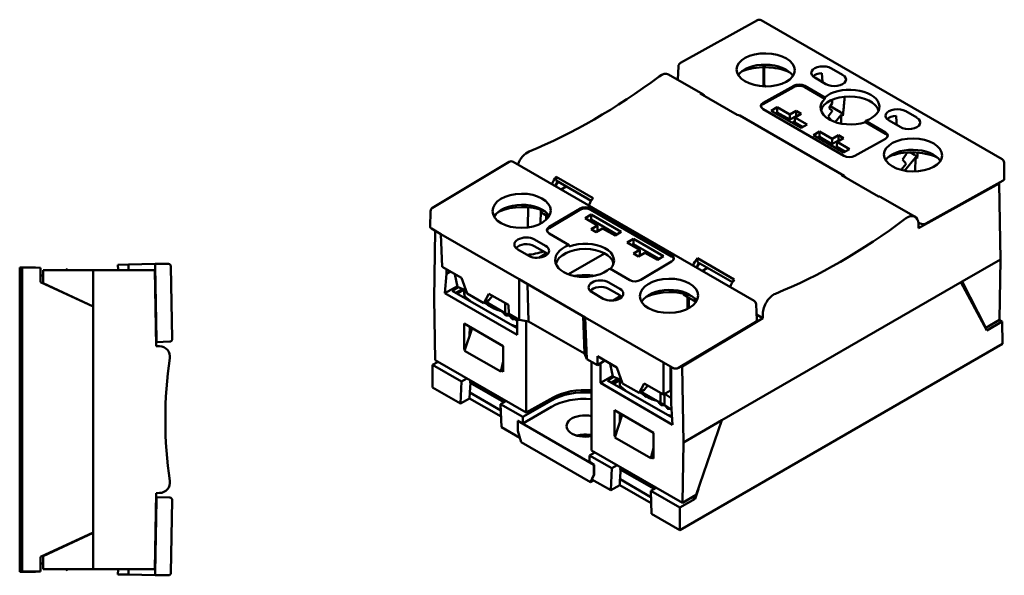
# Model space of a CAD drawing. Header units: millimetres. Extents: x 32 to 386, y 43 to 257.
# Tile 6 of 6: x 198 to 386, y 130 to 236. Entities that reach past the tile are written whole.
import ezdxf

# ---------------------------------------------------------------- set-up
doc = ezdxf.new("R2010")
doc.units = ezdxf.units.MM
doc.layers.add('Arêtes visibles(ISO)', color=7, linetype='Continuous', lineweight=50)

msp = doc.modelspace()

# ---------------------------------------------------------------- linework, layer by layer
at = {"layer": 'Arêtes visibles(ISO)'}
for p, q in [((324.49, 228.08), (339.14, 236.24)), ((339.88, 236.24), (385.82, 209.71)), ((323.99, 224.86), (324.1, 227.46)), ((340.31, 227.27), (340.31, 223.63)), ((340.43, 227.27), (340.45, 223.81)), ((322.22, 225.88), (328.72, 222.12)), ((353.27, 227.05), (355.39, 225.82)), ((340.24, 220.48), (346.07, 223.73)), ((346.07, 223.48), (340.24, 220.23)), ((340.45, 223.81), (340.78, 223.62)), ((348.19, 223.71), (352.02, 221.5)), ((352.02, 221.25), (348.19, 223.46)), ((352.21, 224.05), (350.09, 225.28)), ((335.3, 218.19), (328.26, 222.26)), ((352.02, 221.5), (352.02, 221.25)), ((352.49, 220.58), (353.15, 220.96)), ((352.81, 219.49), (353.41, 220.41)), ((354.98, 218.71), (353.04, 219.83)), ((353.41, 220.41), (353.41, 221.08)), ((335.78, 218.05), (355.67, 206.57)), ((355.62, 210.4), (340.24, 219.28)), ((342.94, 219.63), (341.77, 218.98)), ((341.77, 218.98), (347.5, 215.68)), ((342.93, 218.65), (342.64, 218.48)), ((342.94, 219.63), (342.93, 218.65)), ((345.31, 217.27), (342.93, 218.65)), ((345.33, 218.26), (342.94, 219.63)), ((344.01, 218.02), (343.72, 217.86)), ((345.33, 218.26), (345.31, 217.27)), ((346.53, 217.95), (345.31, 217.27)), ((346.55, 218.94), (345.33, 218.26)), ((346.28, 217.7), (347.5, 218.38)), ((346.55, 218.94), (346.53, 217.95)), ((346.62, 217.89), (346.53, 217.95)), ((347.5, 218.38), (346.55, 218.94)), ((352.64, 217.85), (353.41, 218.92)), ((353.28, 217.1), (352.64, 217.85)), ((353.41, 218.97), (352.81, 219.49)), ((353.41, 218.92), (353.41, 218.97)), ((353.97, 216.82), (355.14, 218.22)), ((355.14, 218.22), (355.11, 216.52)), ((355.46, 218.03), (355.14, 218.22)), ((367.43, 218.87), (369.55, 217.65)), ((345.75, 216.69), (346.27, 216.99)), ((346.28, 217.7), (346.27, 216.72)), ((347.79, 215.84), (346.27, 216.72)), ((348.67, 216.33), (346.28, 217.7)), ((347.5, 215.68), (348.67, 216.33)), ((359.74, 216.79), (359.75, 217.04)), ((363.57, 214.58), (359.74, 216.79)), ((359.75, 217.04), (363.57, 214.83)), ((366.37, 215.88), (364.25, 217.1)), ((351, 214.98), (349.83, 214.33)), ((349.83, 214.33), (355.56, 211.02)), ((351, 214.98), (350.99, 213.99)), ((353.39, 213.6), (351, 214.98)), ((354.61, 214.28), (353.39, 213.6)), ((354.61, 214.28), (354.59, 213.29)), ((355.56, 213.73), (354.61, 214.28)), ((350.99, 213.99), (350.7, 213.83)), ((353.37, 212.61), (350.99, 213.99)), ((353.39, 213.6), (353.37, 212.61)), ((354.59, 213.29), (353.37, 212.61)), ((354.34, 213.05), (354.33, 212.06)), ((354.34, 213.05), (355.56, 213.73)), ((356.73, 211.67), (354.34, 213.05)), ((354.68, 213.24), (354.59, 213.29)), ((363.57, 213.63), (357.74, 210.38)), ((355.85, 211.18), (354.33, 212.06)), ((355.49, 211.39), (355.49, 211.06)), ((355.56, 211.02), (356.73, 211.67)), ((366.8, 209.67), (367.57, 210.74)), ((367.57, 210.79), (367.36, 210.98)), ((367.57, 210.74), (367.57, 210.79)), ((368.26, 211.04), (369.14, 210.53)), ((277.19, 200.48), (291.83, 209.23)), ((338.53, 182.71), (292.59, 209.23)), ((367.5, 208.86), (366.56, 207.69)), ((367.5, 208.86), (366.8, 209.67)), ((367.21, 207.54), (369.3, 210.04)), ((369.3, 210.04), (369.26, 207.4)), ((369.62, 209.86), (369.3, 210.04)), ((386.24, 205.97), (386.19, 209.08)), ((362.24, 202.64), (355.2, 206.7)), ((300.77, 206.39), (300.76, 205.66)), ((307.45, 201.81), (300.76, 205.66)), ((300.77, 206.39), (307.81, 202.32)), ((385.28, 205.12), (369.89, 196.55)), ((371.28, 197.46), (386.02, 205.67)), ((385.16, 205.19), (385.28, 205.12)), ((385.49, 190.61), (385.28, 205.12)), ((302.7, 204.55), (301.72, 203.96)), ((362.72, 202.5), (369.22, 198.74)), ((276.77, 196.79), (276.82, 199.84)), ((295.43, 200.57), (295.38, 196.8)), ((297.81, 197.46), (297.85, 199.89)), ((299.33, 198.73), (298.37, 199.29)), ((299.44, 196.81), (305.27, 200.29)), ((305.28, 200.05), (299.44, 196.56)), ((307.45, 199.17), (306.28, 198.47)), ((307.39, 200.31), (322.77, 191.43)), ((322.78, 191.19), (307.4, 200.07)), ((307.45, 199.17), (307.46, 198.2)), ((313.18, 195.86), (307.45, 199.17)), ((298.87, 198.99), (298.86, 198.19)), ((306.28, 198.47), (308.67, 197.09)), ((307.46, 198.2), (307.12, 197.99)), ((307.46, 198.2), (312.36, 195.37)), ((370.22, 197.47), (369.84, 197.68)), ((369.89, 196.55), (369.87, 197.4)), ((276.99, 196.48), (278.8, 195.44)), ((277.52, 183.14), (277.72, 196.06)), ((278.8, 195.44), (279.03, 189.22)), ((278.8, 195.44), (293.7, 186.84)), ((295.38, 196.8), (295.2, 196.7)), ((295.38, 196.8), (295.37, 196.72)), ((303.26, 193.35), (299.44, 195.56)), ((308.67, 197.09), (307.45, 196.36)), ((307.45, 196.36), (308.4, 195.81)), ((308.68, 196.12), (308.28, 195.88)), ((308.4, 195.81), (309.62, 196.54)), ((308.67, 197.09), (308.68, 196.12)), ((309.62, 196.54), (312.01, 195.16)), ((312.01, 195.16), (313.18, 195.86)), ((296.64, 194.42), (298.76, 193.19)), ((315.51, 194.51), (314.34, 193.82)), ((314.34, 193.82), (316.73, 192.44)), ((315.53, 193.54), (315.18, 193.33)), ((315.51, 194.51), (315.53, 193.54)), ((321.24, 191.21), (315.51, 194.51)), ((315.53, 193.54), (320.42, 190.72)), ((295.58, 191.29), (293.46, 192.52)), ((298.72, 191.95), (296.6, 193.17)), ((298.92, 191.82), (297.49, 190.94)), ((302.72, 191.84), (302.04, 191.45)), ((303.1, 187.78), (310.01, 191.76)), ((303.28, 193.1), (303.26, 193.35)), ((316.73, 192.44), (315.51, 191.71)), ((315.51, 191.71), (316.47, 191.16)), ((316.47, 191.16), (317.69, 191.89)), ((316.73, 192.44), (316.75, 191.47)), ((317.69, 191.89), (320.07, 190.51)), ((224.31, 189.75), (219.21, 189.61)), ((226.82, 189.75), (224.31, 189.75)), ((224.32, 189.25), (224.31, 189.75)), ((316.75, 191.47), (316.35, 191.23)), ((322.77, 190.19), (316.94, 186.7)), ((320.07, 190.51), (321.24, 191.21)), ((327.71, 190.83), (327.7, 190.11)), ((334.39, 186.25), (327.7, 190.11)), ((327.71, 190.83), (334.75, 186.77)), ((385.49, 190.61), (378.18, 186.38)), ((385.49, 190.61), (385.32, 179.07)), ((199.89, 189.09), (198.46, 189.09)), ((198.46, 189.09), (198.46, 186.53)), ((198.96, 189.06), (202.46, 189.03)), ((198.96, 131.06), (198.96, 189.06)), ((199.89, 189.09), (199.89, 189.05)), ((201.46, 189.09), (199.89, 189.09)), ((201.46, 189.09), (201.46, 189.04)), ((202.46, 186.27), (202.46, 189.03)), ((212.46, 188.55), (202.96, 188.55)), ((202.96, 188.55), (202.96, 186.08)), ((207.26, 188.55), (207.26, 188.76)), ((207.26, 188.76), (207.78, 188.55)), ((212.46, 188.55), (224.21, 188.55)), ((212.46, 181.65), (212.46, 188.55)), ((217.21, 189.56), (219.21, 189.61)), ((217.23, 188.65), (217.21, 189.56)), ((217.42, 188.55), (217.23, 188.65)), ((219.21, 189.61), (219.23, 188.55)), ((224.46, 174.05), (224.21, 188.55)), ((224.33, 188.45), (224.21, 188.44)), ((224.32, 189.25), (224.56, 175.35)), ((227.56, 175.44), (227.32, 189.25)), ((279.03, 189.22), (282.72, 187.09)), ((279.57, 184.16), (279.86, 187.84)), ((279.86, 187.84), (279.86, 188.75)), ((280.64, 188.29), (279.86, 187.84)), ((281.44, 187.79), (281.47, 187.81)), ((281.96, 185.38), (281.44, 187.79)), ((281.72, 187.67), (281.44, 187.79)), ((314.82, 186.68), (311, 188.89)), ((329.64, 188.99), (328.66, 188.41)), ((198.46, 186.53), (198.46, 184.48)), ((202.46, 187.54), (202.96, 187.53)), ((212.46, 181.61), (202.46, 186.27)), ((202.96, 186.08), (212.46, 181.65)), ((224.34, 187.65), (224.23, 187.65)), ((282.72, 187.09), (283.81, 184.08)), ((293.74, 179.06), (293.7, 186.84)), ((293.7, 186.84), (306.32, 179.55)), ((295.31, 185.91), (295.5, 178.8)), ((310.8, 186.24), (312.92, 185.02)), ((378.18, 186.38), (332.35, 159.93)), ((382.88, 177.07), (377.98, 186.27)), ((378.18, 186.38), (382.7, 177.56)), ((198.96, 184.69), (198.46, 184.48)), ((198.46, 183.58), (198.46, 184.48)), ((279.57, 184.16), (281.93, 185.53)), ((293.35, 176.2), (279.57, 184.16)), ((280.95, 184.64), (282.09, 185.32)), ((293.35, 177.48), (280.95, 184.64)), ((282.91, 184.96), (281.68, 184.23)), ((283.09, 184.88), (281.81, 184.15)), ((283.21, 184.83), (281.92, 184.09)), ((283.6, 184.66), (281.96, 185.38)), ((283.26, 184.04), (283.26, 184.81)), ((283.29, 183.61), (283.29, 184.47)), ((283.81, 184.08), (286.97, 182.25)), ((286.97, 182.25), (287.95, 184.07)), ((287.95, 184.07), (291.67, 181.92)), ((309.74, 183.12), (307.62, 184.34)), ((312.89, 183.77), (310.77, 184.99)), ((198.46, 183.58), (198.46, 136.53)), ((277.52, 183.14), (277.69, 171.4)), ((287.94, 182.83), (286.97, 182.25)), ((291.07, 180.34), (287.36, 182.49)), ((288.65, 183.67), (287.94, 182.83)), ((291.07, 181.42), (291.07, 182.27)), ((313.08, 183.64), (311.66, 182.76)), ((325.31, 183.73), (327.44, 182.5)), ((325.84, 183.42), (325.81, 181.18)), ((326.09, 183.28), (326.06, 181.31)), ((212.46, 138.45), (212.46, 181.65)), ((291.07, 180.34), (291.07, 181.42)), ((291.67, 181.92), (291.74, 180.22)), ((339.05, 179.05), (338.91, 182.1)), ((340.19, 180.27), (340.19, 179.41)), ((291.74, 180.22), (293.74, 179.06)), ((291.82, 180.17), (291.82, 180)), ((293.35, 178.92), (291.82, 180)), ((293.35, 179.28), (293.35, 176.2)), ((295.5, 178.8), (293.74, 179.06)), ((295.04, 178.87), (295.04, 161.39)), ((306.17, 172.64), (295.5, 178.8)), ((305.92, 179.78), (306.17, 172.64)), ((306.32, 179.55), (321.22, 170.94)), ((306.32, 179.55), (306.64, 171.61)), ((324.09, 169.91), (338.83, 178.72)), ((340.19, 179.41), (324.82, 170.21)), ((340.19, 179.41), (339, 180.1)), ((382.7, 177.56), (385.32, 179.07)), ((385.81, 178.76), (382.88, 177.07)), ((385.29, 179.06), (385.81, 178.76)), ((385.87, 174.48), (385.81, 178.76)), ((283.25, 173.46), (283.25, 178.36)), ((283.25, 178.36), (290.67, 174.07)), ((283.31, 173.19), (284.74, 177.49)), ((284.28, 177.76), (284.26, 176.04)), ((382.7, 177.56), (382.59, 177.62)), ((224.54, 176.15), (224.43, 176.14)), ((224.45, 174.84), (224.57, 174.85)), ((224.57, 174.85), (224.56, 175.35)), ((224.57, 174.85), (227.07, 174.94)), ((225.15, 174.04), (224.46, 174.05)), ((283.25, 173.46), (283.43, 173.57)), ((283.37, 173.39), (283.25, 173.46)), ((283.31, 173.19), (290.2, 169.21)), ((290.67, 174.07), (290.67, 169.17)), ((385.87, 174.48), (324.35, 138.96)), ((277.22, 170.5), (278.24, 171.08)), ((277.69, 171.4), (295.04, 161.39)), ((290.2, 169.21), (290.67, 171.12)), ((306.64, 171.61), (306.17, 172.64)), ((306.64, 171.61), (308.64, 170.46)), ((307.52, 171.11), (307.52, 154.18)), ((308.64, 170.46), (308.63, 172.13)), ((308.63, 172.13), (312.35, 169.98)), ((310.06, 171.31), (308.64, 170.46)), ((321.22, 170.94), (321.27, 164.84)), ((321.22, 170.94), (323.03, 169.9)), ((277.16, 166.21), (277.22, 170.5)), ((282.75, 167.3), (277.22, 170.5)), ((290.2, 169.21), (290.41, 169.33)), ((290.41, 169.33), (290.67, 169.49)), ((290.67, 169.17), (290.41, 169.33)), ((309.2, 167.05), (309.2, 170.79)), ((311.08, 170.68), (311.11, 170.7)), ((311.6, 168.27), (311.08, 170.68)), ((311.36, 170.56), (311.08, 170.68)), ((312.35, 169.98), (313.44, 166.97)), ((322.59, 170.15), (322.56, 165.61)), ((322.7, 170.09), (322.7, 163.11)), ((324.82, 170.21), (324.7, 170.28)), ((325.04, 155.7), (324.82, 170.21)), ((282.53, 163.11), (282.75, 167.3)), ((282.75, 167.3), (283.77, 167.89)), ((284.38, 167.08), (284.39, 167.53)), ((309.2, 167.05), (311.57, 168.42)), ((310.59, 167.53), (311.72, 168.21)), ((322.89, 160.43), (310.59, 167.53)), ((312.54, 167.85), (311.31, 167.12)), ((313.24, 167.55), (311.6, 168.27)), ((311.74, 166.87), (312.9, 167.53)), ((312.9, 166.93), (312.9, 167.7)), ((312.92, 166.5), (312.92, 167.36)), ((282.53, 163.11), (277.16, 166.21)), ((284.41, 167.05), (284.33, 165.23)), ((284.38, 167.08), (290.8, 163.37)), ((322.99, 159.09), (309.2, 167.05)), ((313.44, 166.97), (316.6, 165.15)), ((316.6, 165.15), (317.58, 166.96)), ((317.57, 165.72), (316.6, 165.15)), ((320.7, 163.23), (316.99, 165.38)), ((318.28, 166.56), (317.57, 165.72)), ((317.58, 166.96), (321.27, 164.84)), ((321.27, 164.84), (322.56, 165.61)), ((284.26, 164.11), (282.53, 163.11)), ((284.26, 164.11), (284.3, 165.21)), ((290.27, 160.64), (284.26, 164.11)), ((284.33, 165.23), (284.3, 165.21)), ((290.23, 161.79), (284.3, 165.21)), ((284.33, 165.23), (290.23, 161.82)), ((291.2, 163.6), (290.18, 163.01)), ((294.41, 160.57), (299.9, 163.73)), ((295.04, 161.39), (300.23, 164.28)), ((320.7, 164.31), (320.7, 165.16)), ((320.7, 163.23), (320.7, 164.31)), ((321.46, 164.95), (321.46, 163.82)), ((321.46, 163.82), (321.46, 162.9)), ((322.7, 164.13), (321.5, 164.98)), ((290.18, 163.01), (290.34, 158.59)), ((294.41, 160.57), (290.18, 163.01)), ((299.91, 162.5), (294.41, 159.33)), ((311.88, 156.93), (311.88, 161.83)), ((311.88, 161.83), (319.31, 157.54)), ((322.78, 161.96), (321.46, 162.9)), ((322.7, 163.11), (322.99, 159.09)), ((293.51, 159.85), (293.46, 159.82)), ((293.46, 159.82), (293.46, 157.9)), ((293.46, 159.82), (307.99, 151.43)), ((294.41, 159.33), (293.51, 159.85)), ((294.41, 159.33), (294.41, 160.57)), ((311.95, 156.66), (313.38, 160.96)), ((312.92, 161.23), (312.9, 159.51)), ((332.35, 159.93), (325.04, 155.7)), ((327.48, 145.68), (332.35, 159.93)), ((293.86, 156.56), (290.34, 158.59)), ((294.1, 155.78), (293.46, 157.9)), ((311.88, 156.93), (312.07, 157.03)), ((312.01, 156.85), (311.88, 156.93)), ((318.84, 152.67), (311.95, 156.66)), ((319.31, 157.54), (319.31, 152.64)), ((307.35, 148.13), (294.1, 155.78)), ((307.52, 154.18), (324.86, 144.17)), ((318.84, 152.67), (319.31, 154.59)), ((325.04, 155.7), (324.86, 144.17)), ((307.16, 153.21), (307.14, 151.98)), ((308.18, 153.8), (307.16, 153.21)), ((311.39, 150.77), (307.16, 153.21)), ((319.04, 152.79), (318.84, 152.67)), ((319.04, 152.79), (319.31, 152.95)), ((319.31, 152.64), (319.04, 152.79)), ((308.04, 151.46), (307.14, 151.98)), ((307.99, 151.43), (308.04, 151.46)), ((307.99, 151.43), (307.99, 149.51)), ((308.03, 149.53), (308.04, 151.46)), ((311.17, 146.57), (311.39, 150.77)), ((311.39, 150.77), (312.41, 151.35)), ((313.05, 150.52), (312.97, 148.69)), ((313.03, 151), (313.01, 150.54)), ((313.01, 150.54), (319.44, 146.83)), ((307.99, 149.51), (307.35, 148.13)), ((307.35, 148.13), (307.91, 148.45)), ((307.6, 148.63), (308.03, 149.53)), ((311.17, 146.57), (307.6, 148.63)), ((307.99, 149.51), (308.03, 149.53)), ((312.94, 148.68), (312.9, 147.57)), ((312.97, 148.69), (312.94, 148.68)), ((318.87, 145.26), (312.94, 148.68)), ((312.97, 148.69), (318.86, 145.29)), ((312.9, 147.57), (311.17, 146.57)), ((318.91, 144.1), (312.9, 147.57)), ((319.84, 147.07), (318.82, 146.48)), ((318.82, 146.48), (318.98, 142.06)), ((324.35, 143.28), (318.82, 146.48)), ((327.89, 146.86), (327.28, 144.97)), ((224.21, 131.55), (224.46, 146.05)), ((224.56, 144.75), (224.32, 130.86)), ((224.57, 145.25), (224.45, 145.26)), ((224.46, 146.05), (225.15, 146.06)), ((224.56, 144.75), (224.57, 145.25)), ((227.07, 145.17), (224.57, 145.25)), ((227.32, 130.85), (227.56, 144.66)), ((327.28, 144.97), (324.35, 143.28)), ((324.86, 144.17), (327.48, 145.68)), ((327.28, 144.97), (326.76, 145.27)), ((224.43, 143.96), (224.54, 143.95)), ((324.35, 138.96), (324.35, 143.28)), ((324.35, 138.96), (318.98, 142.06)), ((202.46, 133.85), (212.46, 138.51)), ((212.46, 138.45), (202.96, 134.02)), ((212.46, 131.55), (212.46, 138.45)), ((198.46, 135.64), (198.46, 136.53)), ((198.46, 135.64), (198.46, 133.59)), ((198.96, 135.43), (198.46, 135.64)), ((198.46, 133.59), (198.46, 131.03)), ((202.46, 131.09), (202.46, 133.85)), ((202.96, 134.02), (202.96, 131.55)), ((202.96, 132.58), (202.46, 132.58)), ((212.46, 131.55), (202.96, 131.55)), ((207.26, 131.55), (207.26, 131.36)), ((207.26, 131.36), (207.75, 131.55)), ((212.46, 131.55), (224.21, 131.55)), ((217.21, 130.54), (217.23, 131.46)), ((217.23, 131.46), (217.42, 131.55)), ((219.23, 131.55), (219.21, 130.49)), ((224.33, 131.66), (224.21, 131.66)), ((224.34, 132.46), (224.23, 132.46)), ((198.46, 131.03), (199.89, 131.03)), ((198.96, 131.06), (202.46, 131.09)), ((199.89, 131.07), (199.89, 131.03)), ((201.46, 131.03), (199.89, 131.03)), ((201.46, 131.08), (201.46, 131.03)), ((219.21, 130.49), (217.21, 130.54)), ((224.31, 130.36), (219.21, 130.49)), ((224.31, 130.36), (224.32, 130.86)), ((224.31, 130.36), (226.82, 130.36))]:
    msp.add_line(p, q, dxfattribs=at)
at = {"layer": 'Arêtes visibles(ISO)', "flags": 128}
for points in [[(351.57, 224.42), (351.56, 224.49), (351.56, 224.56), (351.55, 224.63), (351.55, 224.7), (351.54, 224.77), (351.54, 224.84), (351.53, 224.91), (351.53, 224.98), (351.52, 225.05), (351.52, 225.12), (351.51, 225.19), (351.51, 225.26), (351.5, 225.34), (351.5, 225.41), (351.49, 225.48), (351.49, 225.56), (351.48, 225.63), (351.48, 225.7), (351.47, 225.78), (351.47, 225.85), (351.46, 225.93), (351.46, 226), (351.45, 226.08), (351.45, 226.16)], [(355.8, 221.66), (355.78, 221.47), (355.77, 221.3), (355.75, 221.12), (355.74, 220.95), (355.72, 220.78), (355.71, 220.61), (355.69, 220.45), (355.68, 220.28), (355.66, 220.12), (355.65, 219.97), (355.64, 219.81), (355.62, 219.66), (355.61, 219.51), (355.59, 219.36), (355.58, 219.22), (355.57, 219.08), (355.55, 218.94), (355.54, 218.8), (355.53, 218.67), (355.51, 218.54), (355.5, 218.41), (355.48, 218.28), (355.47, 218.16), (355.46, 218.03)], [(365.73, 216.25), (365.72, 216.31), (365.72, 216.38), (365.71, 216.45), (365.71, 216.52), (365.7, 216.59), (365.7, 216.66), (365.69, 216.73), (365.69, 216.8), (365.68, 216.87), (365.68, 216.94), (365.67, 217.02), (365.67, 217.09), (365.66, 217.16), (365.66, 217.23), (365.65, 217.31), (365.65, 217.38), (365.64, 217.45), (365.64, 217.53), (365.63, 217.6), (365.63, 217.68), (365.62, 217.75), (365.62, 217.83), (365.61, 217.9), (365.61, 217.98)], [(369.74, 211), (369.73, 210.95), (369.73, 210.9), (369.72, 210.85), (369.72, 210.8), (369.71, 210.75), (369.71, 210.7), (369.7, 210.65), (369.7, 210.6), (369.69, 210.55), (369.69, 210.5), (369.68, 210.45), (369.68, 210.41), (369.67, 210.36), (369.67, 210.31), (369.66, 210.26), (369.66, 210.22), (369.65, 210.17), (369.65, 210.13), (369.64, 210.08), (369.64, 210.04), (369.63, 209.99), (369.63, 209.95), (369.62, 209.9), (369.62, 209.86)], [(297.88, 199.83), (297.87, 199.84), (297.86, 199.85), (297.86, 199.87), (297.85, 199.88), (297.85, 199.89), (297.84, 199.9), (297.84, 199.91), (297.83, 199.93), (297.83, 199.94), (297.82, 199.95), (297.81, 199.96), (297.81, 199.97), (297.8, 199.99), (297.8, 200), (297.79, 200.01), (297.79, 200.03), (297.78, 200.04), (297.77, 200.05), (297.77, 200.06), (297.76, 200.08), (297.76, 200.09), (297.75, 200.1), (297.75, 200.12), (297.74, 200.13)], [(283.29, 184.47), (283.3, 184.47), (283.32, 184.47), (283.33, 184.48), (283.35, 184.48), (283.36, 184.48), (283.38, 184.49), (283.39, 184.49), (283.41, 184.49), (283.42, 184.49), (283.44, 184.5), (283.45, 184.5), (283.47, 184.5), (283.48, 184.5), (283.5, 184.51), (283.51, 184.51), (283.53, 184.51), (283.54, 184.51), (283.56, 184.52), (283.57, 184.52), (283.59, 184.52), (283.6, 184.52), (283.62, 184.52), (283.63, 184.53), (283.65, 184.53)], [(284.53, 182.58), (284.48, 182.62), (284.43, 182.66), (284.39, 182.7), (284.34, 182.74), (284.29, 182.78), (284.24, 182.82), (284.19, 182.86), (284.14, 182.9), (284.09, 182.94), (284.04, 182.98), (283.98, 183.02), (283.93, 183.07), (283.88, 183.11), (283.83, 183.15), (283.78, 183.2), (283.72, 183.24), (283.67, 183.29), (283.62, 183.33), (283.56, 183.38), (283.51, 183.42), (283.45, 183.47), (283.4, 183.52), (283.34, 183.57), (283.29, 183.61)], [(287.17, 182.37), (287.22, 182.33), (287.27, 182.29), (287.32, 182.25), (287.37, 182.21), (287.42, 182.17), (287.47, 182.13), (287.52, 182.1), (287.57, 182.06), (287.62, 182.02), (287.67, 181.99), (287.72, 181.95), (287.77, 181.91), (287.82, 181.88), (287.87, 181.85), (287.93, 181.81), (287.98, 181.78), (288.03, 181.75), (288.08, 181.71), (288.13, 181.68), (288.18, 181.65), (288.23, 181.62), (288.28, 181.59), (288.33, 181.56), (288.38, 181.53)], [(288.38, 181.53), (288.46, 181.48), (288.54, 181.44), (288.62, 181.4), (288.7, 181.36), (288.78, 181.31), (288.86, 181.28), (288.94, 181.24), (289.02, 181.2), (289.1, 181.16), (289.18, 181.13), (289.26, 181.1), (289.34, 181.07), (289.42, 181.03), (289.5, 181), (289.58, 180.98), (289.67, 180.95), (289.75, 180.92), (289.83, 180.9), (289.91, 180.87), (289.99, 180.85), (290.08, 180.83), (290.16, 180.81), (290.25, 180.79), (290.33, 180.77)], [(290.33, 180.77), (290.36, 180.74), (290.4, 180.7), (290.43, 180.67), (290.47, 180.64), (290.5, 180.6), (290.54, 180.57), (290.57, 180.54), (290.61, 180.5), (290.64, 180.47), (290.68, 180.43), (290.71, 180.4), (290.75, 180.36), (290.78, 180.33), (290.82, 180.29), (290.85, 180.25), (290.89, 180.22), (290.92, 180.18), (290.96, 180.14), (291, 180.11), (291.03, 180.07), (291.07, 180.03), (291.1, 179.99), (291.14, 179.95), (291.18, 179.91)], [(291.82, 180), (291.79, 180.02), (291.76, 180.04), (291.73, 180.05), (291.7, 180.07), (291.67, 180.08), (291.64, 180.1), (291.6, 180.11), (291.57, 180.13), (291.54, 180.14), (291.51, 180.15), (291.48, 180.17), (291.45, 180.18), (291.42, 180.2), (291.38, 180.21), (291.35, 180.22), (291.32, 180.24), (291.29, 180.25), (291.26, 180.26), (291.23, 180.28), (291.2, 180.29), (291.16, 180.3), (291.13, 180.32), (291.1, 180.33), (291.07, 180.34)], [(291.18, 179.91), (291.2, 179.91), (291.23, 179.91), (291.26, 179.91), (291.29, 179.91), (291.31, 179.91), (291.34, 179.9), (291.37, 179.9), (291.4, 179.9), (291.42, 179.9), (291.45, 179.9), (291.48, 179.9), (291.51, 179.9), (291.54, 179.9), (291.56, 179.89), (291.59, 179.89), (291.62, 179.89), (291.65, 179.89), (291.68, 179.89), (291.71, 179.89), (291.73, 179.89), (291.76, 179.89), (291.79, 179.89), (291.82, 179.89), (291.85, 179.89)], [(291.85, 179.89), (291.87, 179.87), (291.9, 179.84), (291.92, 179.81), (291.94, 179.78), (291.97, 179.75), (291.99, 179.72), (292.02, 179.69), (292.04, 179.67), (292.07, 179.64), (292.09, 179.61), (292.11, 179.58), (292.14, 179.55), (292.16, 179.52), (292.19, 179.49), (292.21, 179.46), (292.24, 179.43), (292.26, 179.4), (292.29, 179.37), (292.31, 179.34), (292.34, 179.31), (292.36, 179.28), (292.39, 179.25), (292.41, 179.22), (292.44, 179.19)], [(292.44, 179.19), (292.45, 179.19), (292.47, 179.19), (292.49, 179.19), (292.51, 179.19), (292.53, 179.2), (292.55, 179.2), (292.57, 179.2), (292.59, 179.2), (292.61, 179.2), (292.63, 179.2), (292.65, 179.21), (292.67, 179.21), (292.69, 179.21), (292.71, 179.21), (292.73, 179.22), (292.75, 179.22), (292.77, 179.22), (292.79, 179.22), (292.81, 179.22), (292.83, 179.23), (292.85, 179.23), (292.87, 179.23), (292.88, 179.23), (292.9, 179.24)], [(293.06, 179.12), (293.08, 179.11), (293.09, 179.09), (293.1, 179.08), (293.11, 179.06), (293.12, 179.05), (293.14, 179.03), (293.15, 179.01), (293.16, 179), (293.17, 178.98), (293.18, 178.97), (293.2, 178.95), (293.21, 178.94), (293.22, 178.92), (293.23, 178.9), (293.24, 178.89), (293.26, 178.87), (293.27, 178.86), (293.28, 178.84), (293.29, 178.82), (293.31, 178.81), (293.32, 178.79), (293.33, 178.78), (293.34, 178.76), (293.35, 178.74)], [(293.35, 177.77), (293.3, 177.78), (293.25, 177.8), (293.2, 177.82), (293.15, 177.83), (293.1, 177.85), (293.06, 177.86), (293.01, 177.88), (292.96, 177.89), (292.91, 177.91), (292.86, 177.92), (292.82, 177.94), (292.77, 177.95), (292.72, 177.97), (292.68, 177.98), (292.63, 178), (292.58, 178.01), (292.54, 178.03), (292.49, 178.04), (292.45, 178.06), (292.4, 178.08), (292.36, 178.09), (292.31, 178.11), (292.27, 178.12), (292.22, 178.14)], [(312.92, 167.36), (312.94, 167.36), (312.95, 167.37), (312.97, 167.37), (312.98, 167.37), (313, 167.37), (313.01, 167.38), (313.03, 167.38), (313.04, 167.38), (313.06, 167.38), (313.07, 167.39), (313.09, 167.39), (313.1, 167.39), (313.12, 167.39), (313.13, 167.4), (313.15, 167.4), (313.16, 167.4), (313.18, 167.4), (313.19, 167.41), (313.21, 167.41), (313.22, 167.41), (313.24, 167.41), (313.25, 167.42), (313.27, 167.42), (313.28, 167.42)], [(314.17, 165.47), (314.12, 165.51), (314.07, 165.55), (314.02, 165.59), (313.97, 165.63), (313.92, 165.67), (313.87, 165.71), (313.82, 165.75), (313.77, 165.79), (313.72, 165.83), (313.67, 165.87), (313.62, 165.92), (313.57, 165.96), (313.52, 166), (313.46, 166.04), (313.41, 166.09), (313.36, 166.13), (313.31, 166.18), (313.25, 166.22), (313.2, 166.27), (313.14, 166.32), (313.09, 166.36), (313.03, 166.41), (312.98, 166.46), (312.92, 166.5)], [(316.8, 165.26), (316.85, 165.22), (316.9, 165.18), (316.95, 165.14), (317.01, 165.1), (317.06, 165.06), (317.11, 165.02), (317.16, 164.99), (317.21, 164.95), (317.26, 164.91), (317.31, 164.88), (317.36, 164.84), (317.41, 164.8), (317.46, 164.77), (317.51, 164.74), (317.56, 164.7), (317.61, 164.67), (317.66, 164.64), (317.71, 164.6), (317.76, 164.57), (317.81, 164.54), (317.86, 164.51), (317.91, 164.48), (317.96, 164.45), (318.01, 164.42)], [(318.01, 164.42), (318.09, 164.37), (318.17, 164.33), (318.25, 164.29), (318.33, 164.25), (318.41, 164.2), (318.49, 164.17), (318.57, 164.13), (318.65, 164.09), (318.73, 164.06), (318.81, 164.02), (318.89, 163.99), (318.98, 163.96), (319.06, 163.92), (319.14, 163.89), (319.22, 163.87), (319.3, 163.84), (319.38, 163.81), (319.46, 163.79), (319.55, 163.76), (319.63, 163.74), (319.71, 163.72), (319.8, 163.7), (319.88, 163.68), (319.97, 163.66)], [(319.97, 163.66), (320, 163.63), (320.03, 163.59), (320.07, 163.56), (320.1, 163.53), (320.14, 163.49), (320.17, 163.46), (320.21, 163.43), (320.24, 163.39), (320.28, 163.36), (320.31, 163.32), (320.35, 163.29), (320.38, 163.25), (320.42, 163.22), (320.45, 163.18), (320.49, 163.14), (320.52, 163.11), (320.56, 163.07), (320.59, 163.03), (320.63, 163), (320.67, 162.96), (320.7, 162.92), (320.74, 162.88), (320.77, 162.84), (320.81, 162.8)], [(321.46, 162.9), (321.43, 162.91), (321.4, 162.93), (321.36, 162.94), (321.33, 162.96), (321.3, 162.97), (321.27, 162.99), (321.24, 163), (321.21, 163.02), (321.18, 163.03), (321.14, 163.04), (321.11, 163.06), (321.08, 163.07), (321.05, 163.09), (321.02, 163.1), (320.99, 163.11), (320.96, 163.13), (320.92, 163.14), (320.89, 163.16), (320.86, 163.17), (320.83, 163.18), (320.8, 163.19), (320.77, 163.21), (320.74, 163.22), (320.7, 163.23)], [(320.81, 162.8), (320.84, 162.8), (320.87, 162.8), (320.89, 162.8), (320.92, 162.8), (320.95, 162.8), (320.98, 162.79), (321, 162.79), (321.03, 162.79), (321.06, 162.79), (321.09, 162.79), (321.11, 162.79), (321.14, 162.79), (321.17, 162.79), (321.2, 162.79), (321.23, 162.78), (321.26, 162.78), (321.28, 162.78), (321.31, 162.78), (321.34, 162.78), (321.37, 162.78), (321.4, 162.78), (321.43, 162.78), (321.45, 162.78), (321.48, 162.78)], [(321.48, 162.78), (321.51, 162.76), (321.53, 162.73), (321.56, 162.7), (321.58, 162.67), (321.6, 162.64), (321.63, 162.61), (321.65, 162.59), (321.68, 162.56), (321.7, 162.53), (321.72, 162.5), (321.75, 162.47), (321.77, 162.44), (321.8, 162.41), (321.82, 162.38), (321.85, 162.35), (321.87, 162.32), (321.9, 162.29), (321.92, 162.26), (321.95, 162.23), (321.97, 162.2), (322, 162.17), (322.02, 162.14), (322.05, 162.11), (322.07, 162.08)], [(322.07, 162.08), (322.09, 162.08), (322.11, 162.08), (322.13, 162.08), (322.15, 162.08), (322.17, 162.09), (322.19, 162.09), (322.21, 162.09), (322.22, 162.09), (322.24, 162.09), (322.26, 162.1), (322.28, 162.1), (322.3, 162.1), (322.32, 162.1), (322.34, 162.1), (322.36, 162.11), (322.38, 162.11), (322.4, 162.11), (322.42, 162.11), (322.44, 162.11), (322.46, 162.12), (322.48, 162.12), (322.5, 162.12), (322.52, 162.12), (322.54, 162.13)], [(322.7, 162.01), (322.7, 162.01), (322.71, 162), (322.71, 162), (322.71, 162), (322.72, 161.99), (322.72, 161.99), (322.72, 161.98), (322.73, 161.98), (322.73, 161.97), (322.73, 161.97), (322.74, 161.96), (322.74, 161.96), (322.75, 161.95), (322.75, 161.95), (322.75, 161.94), (322.76, 161.94), (322.76, 161.94), (322.76, 161.93), (322.77, 161.93), (322.77, 161.92), (322.77, 161.92), (322.78, 161.91), (322.78, 161.91), (322.78, 161.9)], [(322.87, 160.7), (322.83, 160.71), (322.78, 160.72), (322.74, 160.74), (322.69, 160.75), (322.65, 160.76), (322.61, 160.78), (322.56, 160.79), (322.52, 160.81), (322.48, 160.82), (322.43, 160.83), (322.39, 160.85), (322.35, 160.86), (322.31, 160.88), (322.27, 160.89), (322.22, 160.9), (322.18, 160.92), (322.14, 160.93), (322.1, 160.94), (322.06, 160.96), (322.02, 160.97), (321.98, 160.98), (321.94, 161), (321.9, 161.01), (321.86, 161.03)]]:
    msp.add_lwpolyline(points, dxfattribs=at)
at = {"layer": 'Arêtes visibles(ISO)'}
for centre, radius, start, end in [((339.5, 235.59), 0.75, 60, 119.1263), ((324.85, 227.43), 0.75, 119.1263, 177.425), ((292.22, 208.58), 0.75, 60, 120.8586), ((385.44, 209.07), 0.75, 0.8584, 60), ((277.57, 199.83), 0.75, 120.8586, 179.1265), ((226.82, 189.25), 0.5, 1, 90), ((338.16, 182.06), 0.75, 2.6203, 60), ((227.06, 175.43), 0.5, 272, 1), ((225.12, 172.04), 2, 351.5933, 89), ((306.24, 160.05), 80, 171.5933, 188.4067), ((225.12, 148.06), 2, 271, 8.4067), ((227.06, 144.67), 0.5, 359, 88), ((226.82, 130.86), 0.5, 270, 359)]:
    msp.add_arc(centre, radius, start, end, dxfattribs=at)
for centre, major_axis, ratio in [((340.73, 226.77), (5.55, -0.08), 0.567186), ((368.83, 210.54), (5.55, -0.08), 0.567186), ((294.18, 199.89), (-5.55, -0.08), 0.587338), ((322.29, 183.67), (-5.55, -0.08), 0.587338)]:
    msp.add_ellipse(centre, major_axis=major_axis, ratio=ratio, dxfattribs=at)
for centre, major_axis, ratio, start_param, end_param in [((340.69, 224.61), (5.55, -0.08), 0.567186, 0.350527, 2.791065), ((340.67, 223.06), (7.42, -0.11), 0.567186, 0.902798, 2.238795), ((351.68, 226.16), (-2.25, 0.03), 0.567186, 3.935566, 7.077159), ((309.48, 314.44), (61.54, 103.03), 0.567188, 3.788694, 4.082142), ((320.7, 223.29), (1.54, 2.58), 0.567188, 0.008427, 0.940549), ((351.66, 224.93), (-2.17, 0.03), 0.567186, 4.820082, 5.799778), ((353.8, 224.94), (2.25, -0.03), 0.567186, 3.935566, 7.077159), ((347.13, 223.12), (1.5, -0.02), 0.567186, 0.793974, 2.36477), ((347.13, 222.87), (-1.5, 0.02), 0.567186, 3.935566, 5.506363), ((327.25, 219.51), (1.46, 2.62), 0.567188, 5.995505, 6.554011), ((356.79, 218.55), (5.55, -0.08), 0.567186, 0.160695, 3.020512), ((356.81, 219.79), (5.62, -0.08), 0.567186, 5.270738, 8.88358), ((341.3, 219.87), (-1.5, 0.02), 0.567186, 5.506363, 7.077159), ((341.3, 219.62), (-1.5, 0.02), 0.567186, 5.506363, 6.137464), ((356.81, 219.54), (-5.61, 0.08), 0.567186, 5.742661, 8.411657), ((334.25, 215.47), (-1.54, -2.57), 0.587337, 3.150629, 3.429882), ((340.67, 223.06), (-8.2, 0.12), 0.567186, 1.834351, 1.871531), ((353.72, 217.18), (-1.5, -1.32), 0.696177, 2.771795, 3.373461), ((365.84, 217.99), (-2.25, 0.03), 0.567186, 3.935566, 7.077159), ((365.82, 216.75), (-2.17, 0.03), 0.567186, 4.820082, 5.799778), ((367.96, 216.76), (2.25, -0.03), 0.567186, 3.935566, 7.077159), ((362.51, 214.24), (1.5, -0.02), 0.567186, 5.506363, 7.077159), ((362.51, 213.99), (1.5, -0.02), 0.567186, 0.145721, 0.793974), ((295.27, 208.61), (1.54, 2.58), 0.567188, 0.647101, 1.848248), ((356.68, 210.99), (-1.5, 0.02), 0.567186, 0.793974, 2.36477), ((368.8, 208.38), (5.55, -0.08), 0.567186, 0.350527, 2.791065), ((368.78, 206.83), (7.42, -0.11), 0.567186, 0.902798, 2.238795), ((367.88, 209.01), (1.5, 1.32), 0.696177, 5.913388, 6.515054), ((354.19, 203.96), (1.46, 2.62), 0.567188, 5.995505, 6.554011), ((301.82, 204.83), (-1.54, -2.57), 0.587337, 4.442173, 4.99045), ((301.81, 204.21), (-1.15, -1.93), 0.587337, 4.38672, 4.834269), ((301.97, 204.11), (-1.05, -1.99), 0.602414, 4.354259, 4.801808), ((385.49, 205.98), (0.75, -0.011), 0.567013, 5.50651, 6.300178), ((294.21, 197.77), (5.55, 0.08), 0.587338, 0.331936, 2.809657), ((308.82, 200.79), (1.46, 2.62), 0.567188, 1.283116, 1.831394), ((361.19, 199.91), (-1.54, -2.57), 0.587337, 3.150629, 3.429882), ((294.23, 196.25), (7.42, 0.11), 0.587338, 0.940848, 2.200744), ((299.8, 201.92), (1.4, 2.66), 0.602414, 2.726312, 3.118168), ((306.33, 199.68), (1.5, 0.02), 0.587338, 0.776518, 2.347314), ((306.34, 199.44), (-1.5, -0.02), 0.587338, 3.918111, 5.488907), ((353.53, 289.01), (-58.4, -104.84), 0.587337, 0.629638, 0.923086), ((367.75, 196.13), (-1.46, -2.62), 0.587337, 2.364611, 4.064678), ((370.75, 197.76), (0.75, -0.011), 0.567359, 3.935724, 5.506216), ((277.52, 196.8), (-0.75, -0.011), 0.58716, 6.265279, 7.059556), ((300.5, 196.19), (-1.5, -0.02), 0.587338, 5.488907, 7.059703), ((300.5, 195.95), (-1.5, -0.02), 0.587338, 5.488907, 6.144947), ((295.05, 193.47), (-2.25, -0.03), 0.587338, 3.918111, 7.059703), ((295.07, 192.25), (-2.17, -0.03), 0.587338, 3.918111, 5.830663), ((306.2, 190.32), (5.61, 0.09), 0.587338, 5.778699, 8.394202), ((294.23, 196.25), (-8.2, -0.12), 0.587338, 1.685829, 2.092938), ((297.17, 192.24), (2.25, 0.03), 0.587338, 3.918111, 7.059703), ((297.19, 191.03), (-2.17, -0.03), 0.587338, 3.594115, 3.918111), ((306.2, 190.57), (-5.62, -0.09), 0.587338, 5.253282, 8.866125), ((306.22, 189.35), (5.55, 0.08), 0.587338, 0.111048, 2.993013), ((321.71, 190.8), (1.5, 0.02), 0.587338, 5.488907, 7.059703), ((321.72, 190.56), (1.5, 0.02), 0.587338, 0.138238, 0.776518), ((328.76, 189.27), (-1.54, -2.57), 0.587337, 4.442173, 4.99045), ((328.75, 188.65), (-1.15, -1.93), 0.587337, 4.38672, 4.834269), ((328.91, 188.56), (-1.05, -1.99), 0.602414, 4.354259, 4.801808), ((306.27, 182.5), (-8.7, -0.13), 0.587337, 4.478022, 4.938784), ((309.21, 185.29), (-2.25, -0.03), 0.587338, 3.918111, 7.059703), ((315.88, 187.31), (-1.5, -0.02), 0.587338, 0.776518, 2.347314), ((335.76, 185.23), (1.46, 2.62), 0.567188, 1.283116, 1.831394), ((294.21, 184.9), (-10.95, 0), 0.57735, 0.01459, 0.067857), ((294.21, 184.04), (-10.95, 0), 0.57735, 0, 0.067857), ((309.23, 184.08), (-2.17, -0.03), 0.587338, 3.918111, 5.830663), ((311.33, 184.07), (2.25, 0.03), 0.587338, 3.918111, 7.059703), ((322.32, 181.54), (5.55, 0.08), 0.587338, 0.331936, 2.809657), ((322.34, 180.02), (7.42, 0.11), 0.587338, 0.940848, 2.200744), ((326.74, 186.37), (1.4, 2.66), 0.602414, 2.80091, 3.118168), ((342.32, 181.45), (-1.46, -2.62), 0.587337, 3.77123, 5.471297), ((294.21, 184.9), (8.25, 0), 0.57735, 3.696, 3.926991), ((311.35, 182.85), (-2.17, -0.03), 0.587338, 3.594115, 3.918111), ((294.21, 185.27), (9.6, 0), 0.57735, 4.463741, 4.481469), ((338.3, 179.03), (0.75, 0.011), 0.58716, 5.489065, 6.301091), ((323.56, 170.22), (0.75, 0.011), 0.587517, 3.918257, 5.488749), ((323.85, 167.79), (-10.95, 0), 0.57735, 0.01459, 0.067857), ((323.85, 172.32), (-7.13, 0), 0.57735, 1.392152, 1.408894), ((323.85, 171.1), (-6.23, 0), 0.57735, 1.365257, 1.385232), ((306.27, 160.05), (9.01, 0), 0.57735, 1.432046, 2.356194), ((306.27, 160.67), (8.7, 0), 0.57735, 1.427019, 2.338741), ((323.85, 166.93), (-10.95, 0), 0.57735, 0, 0.067857), ((323.85, 167.79), (8.25, 0), 0.57735, 3.696, 3.926991), ((306.27, 158.83), (-9, 0), 0.57735, 4.573436, 5.497787), ((323.85, 168.16), (9.6, 0), 0.57735, 4.463741, 4.481469), ((306.27, 158.83), (-3.53, 0), 0.57735, 4.350937, 8.215434), ((306.27, 155.16), (-3.52, 0), 0.57735, 4.350937, 5.157206)]:
    msp.add_ellipse(centre, major_axis=major_axis, ratio=ratio, start_param=start_param, end_param=end_param, dxfattribs=at)

doc.saveas('drawing.dxf')
